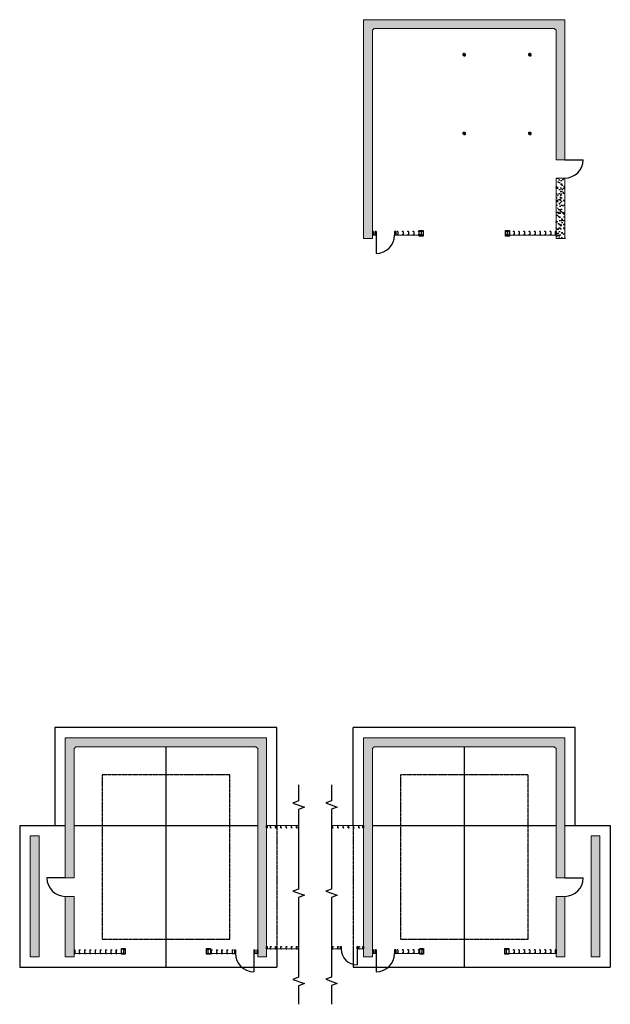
# Model space of a CAD drawing. Header units: inches. Extents: x 22382 to 26944, y -81 to 2184.
# Tile 1 of 2: x 22382 to 23732, y -66 to 2184. Entities that reach past the tile are written whole.
import ezdxf

# ---------------------------------------------------------------- set-up
doc = ezdxf.new("R2010")
doc.units = ezdxf.units.IN
doc.header["$MEASUREMENT"] = 0
doc.linetypes.add('Hidden 1_8_', pattern=[0.1875, 0.125, -0.0625])
for name, color, linetype, lineweight in [('A-WALL-FULL-INTR', 3, 'Continuous', 13), ('FLOOR', 130, 'Hidden 1_8_', 25), ('SDTL', 6, 'Continuous', 25)]:
    doc.layers.add(name, color=color, linetype=linetype, lineweight=lineweight)
pattern_1 = [(50, (0, 0), (17.931505, -1.568803), [1.875, -20.625]), (355, (0, 0), (-3.468783, 18.804803), [1.5, -16.5]), (100.451444, (1.494, -0.13), (14.462721, 17.236), [1.593505, -17.528553]), (46.1842, (0, 5), (26.681033, -4.137982), [2.8125, -30.9375]), (96.63564, (2.223, 4.655), (23.36655, 24.352965), [2.39026, -26.292844]), (351.18416, (0, 5), (23.36655, 24.352965), [2.25, -24.75]), (21, (2.5, 3.75), (14.922676, -10.065472), [1.875, -20.625]), (326, (2.5, 3.75), (6.082883, 18.128751), [1.5, -16.5]), (71.451445, (3.744, 2.911), (21.00556, 8.063279), [1.593505, -17.528553]), (37.5, (0, 0), (0.3039964, 8.3223463), [0, -16.3, 0, -16.75, 0, -16.5625]), (7.5, (0, 0), (6.5767384, 9.8602928), [0, -9.55, 0, -15.925, 0, -6.3125]), (327.5, (-5.575, 0), (13.3455609, -0.5638718), [0, -6.25, 0, -19.5, 0, -25.875]), (317.5, (-8.075, 0), (14.579654, 2.5026246), [0, -8.125, 0, -12.95, 0, -18.375])]

msp = doc.modelspace()

# ---------------------------------------------------------------- hatches: boundary and pattern name
at = {"layer": 'SDTL'}
h = msp.add_hatch(dxfattribs=at)
h.set_pattern_fill('AR-CONC', color=256, scale=2.5)
h.set_pattern_definition(pattern_1)
h.paths.add_polyline_path([(23628.1, 2184.3), (23168.1, 2184.3), (23168.1, 1684.3), (23188.1, 1684.3), (23188.1, 2160.3), (23192.1, 2164.3), (23604.1, 2164.3), (23608.1, 2160.3), (23608.1, 1864.3), (23628.1, 1864.3)])
h = msp.add_hatch(dxfattribs=at)
h.set_pattern_fill('AR-CONC', color=256, scale=2.5)
h.set_pattern_definition(pattern_1)
h.paths.add_polyline_path([(23628.1, 1822.3), (23608.1, 1822.3), (23608.1, 1684.3), (23628.1, 1684.3)])
h = msp.add_hatch(dxfattribs=at)
h.set_pattern_fill('AR-CONC', color=256, scale=2.5)
h.set_pattern_definition(pattern_1)
h.paths.add_polyline_path([(23708.1, 318.5), (23688.1, 318.5), (23688.1, 42.3), (23708.1, 42.3)])
h.paths.add_polyline_path([(23628.1, 180.3), (23608.1, 180.3), (23608.1, 42.3), (23628.1, 42.3)])
h.paths.add_polyline_path([(23628.1, 542.3), (23168.1, 542.3), (23168.1, 42.3), (23188.1, 42.3), (23188.1, 520.3), (23190.1, 522.3), (23606.1, 522.3), (23608.1, 520.3), (23608.1, 222.3), (23628.1, 222.3)])
h.paths.add_polyline_path([(22946, 542.3), (22486, 542.3), (22486, 222.3), (22506, 222.3), (22506, 520.3), (22508, 522.3), (22924, 522.3), (22926, 520.3), (22926, 42.3), (22946, 42.3)])
h.paths.add_polyline_path([(22506, 180.3), (22486, 180.3), (22486, 42.3), (22506, 42.3)])
h.paths.add_polyline_path([(22426, 318.5), (22406, 318.5), (22406, 42.3), (22426, 42.3)])

# ---------------------------------------------------------------- linework, layer by layer
at = {"layer": 'A-WALL-FULL-INTR'}
for p, q in [((23168.1, 2184.3), (23168.1, 1684.3)), ((23628.1, 2184.3), (23168.1, 2184.3)), ((23628.1, 1864.3), (23628.1, 2184.3)), ((23192.1, 2164.3), (23188.1, 2160.3)), ((23604.1, 2164.3), (23192.1, 2164.3)), ((23604.1, 2164.3), (23608.1, 2160.3)), ((23188.1, 2160.3), (23188.1, 1684.3)), ((23608.1, 1864.3), (23608.1, 2160.3)), ((23608.1, 1864.3), (23628.1, 1864.3)), ((23608.1, 1684.3), (23608.1, 1822.3)), ((23608.1, 1822.3), (23628.1, 1822.3)), ((23628.1, 1684.3), (23628.1, 1822.3)), ((23197.1, 1692.1), (23188.1, 1692.1)), ((23302.1, 1692.1), (23239.1, 1692.1)), ((23608.1, 1692.1), (23494.1, 1692.1)), ((23168.1, 1684.3), (23188.1, 1684.3)), ((23628.1, 1684.3), (23608.1, 1684.3)), ((22486, 542.3), (22486, 222.3)), ((22946, 542.3), (22486, 542.3)), ((22946, 42.3), (22946, 542.3)), ((23168.1, 542.3), (23168.1, 42.3)), ((23628.1, 542.3), (23168.1, 542.3)), ((23628.1, 222.3), (23628.1, 542.3)), ((22510, 522.3), (22506, 518.3)), ((22506, 518.3), (22506, 222.3)), ((22922, 522.3), (22510, 522.3)), ((22922, 522.3), (22926, 518.3)), ((22926, 42.3), (22926, 518.3)), ((23192.1, 522.3), (23188.1, 518.3)), ((23188.1, 518.3), (23188.1, 42.3)), ((23604.1, 522.3), (23192.1, 522.3)), ((23604.1, 522.3), (23608.1, 518.3)), ((23608.1, 222.3), (23608.1, 518.3)), ((22946, 342.5), (23019.5, 342.5)), ((23094.6, 342.5), (23168.1, 342.5)), ((22406, 318.5), (22406, 42.3)), ((22426, 318.5), (22406, 318.5)), ((22426, 318.5), (22426, 42.3)), ((23688.1, 318.5), (23688.1, 42.3)), ((23688.1, 318.5), (23708.1, 318.5)), ((23708.1, 318.5), (23708.1, 42.3)), ((22506, 222.3), (22486, 222.3)), ((23608.1, 222.3), (23628.1, 222.3)), ((22486, 180.3), (22486, 42.3)), ((22486, 180.3), (22506, 180.3)), ((22506, 42.3), (22506, 180.3)), ((23608.1, 42.3), (23608.1, 180.3)), ((23608.1, 180.3), (23628.1, 180.3)), ((23628.1, 42.3), (23628.1, 180.3)), ((22506, 50), (22620, 50)), ((22812, 50), (22875, 50)), ((22917, 50), (22926, 50)), ((22946, 60), (23019.5, 60)), ((23094.6, 60), (23117.1, 60)), ((23153.1, 60), (23168.1, 60)), ((23197.1, 50), (23188.1, 50)), ((23302.1, 50), (23239.1, 50)), ((23608.1, 50), (23494.1, 50)), ((22426, 42.3), (22406, 42.3)), ((22486, 42.3), (22506, 42.3)), ((22926, 42.3), (22946, 42.3)), ((23168.1, 42.3), (23188.1, 42.3)), ((23628.1, 42.3), (23608.1, 42.3)), ((23688.1, 42.3), (23708.1, 42.3))]:
    msp.add_line(p, q, dxfattribs=at)
at = {"layer": 'FLOOR', "linetype": 'Continuous'}
for p, q in [((22462, 566.3), (22462, 342.5)), ((22970, 566.3), (22462, 566.3)), ((22970, 342.5), (22970, 566.3)), ((23652.1, 566.3), (23144.1, 566.3)), ((23144.1, 342.5), (23144.1, 566.3)), ((23652.1, 342.5), (23652.1, 566.3)), ((22381.8, 342.5), (22381.8, 18.3)), ((22381.8, 342.5), (22461.8, 342.5)), ((23652.1, 342.5), (23732.1, 342.5)), ((23732.1, 342.5), (23732.1, 18.3)), ((22970, 60), (22970, 18.3)), ((23144.1, 60), (23144.1, 18.3)), ((22381.8, 18.3), (22461.8, 18.3)), ((22462, 18.3), (22526, 18.3)), ((22526, 18.3), (22906, 18.3)), ((22906, 18.3), (22970, 18.3)), ((23144.1, 18.3), (23208.1, 18.3)), ((23208.1, 18.3), (23628.1, 18.3)), ((23628.1, 18.3), (23732.1, 18.3))]:
    msp.add_line(p, q, dxfattribs=at)
at = {"layer": 'FLOOR'}
for p, q in [((22570, 458.3), (22570, 82.3)), ((22862, 458.3), (22570, 458.3)), ((22862, 82.3), (22862, 458.3)), ((23544.1, 458.3), (23252.1, 458.3)), ((23252.1, 458.3), (23252.1, 82.3)), ((23544.1, 82.3), (23544.1, 458.3)), ((22970, 342.5), (22970, 60)), ((23144.1, 342.5), (23144.1, 60)), ((22570, 82.3), (22862, 82.3)), ((23252.1, 82.3), (23544.1, 82.3)), ((23144.1, 18.3), (23144.1, 18.3))]:
    msp.add_line(p, q, dxfattribs=at)
at = {"layer": 'SDTL'}
for p, q in [((23398.1, 2104.3), (23394.1, 2104.3)), ((23398.1, 2104.3), (23395.3, 2107.1)), ((23398.1, 2104.3), (23395.3, 2101.5)), ((23398.1, 2104.3), (23398.1, 2108.3)), ((23398.1, 2104.3), (23401, 2107.1)), ((23398.1, 2104.3), (23402.1, 2104.3)), ((23398.1, 2104.3), (23398.1, 2100.3)), ((23398.1, 2104.3), (23401, 2101.5)), ((23548.1, 2104.3), (23544.1, 2104.3)), ((23548.1, 2104.3), (23545.3, 2107.1)), ((23548.1, 2104.3), (23545.3, 2101.5)), ((23548.1, 2104.3), (23548.1, 2108.3)), ((23548.1, 2104.3), (23551, 2107.1)), ((23548.1, 2104.3), (23552.1, 2104.3)), ((23548.1, 2104.3), (23548.1, 2100.3)), ((23548.1, 2104.3), (23551, 2101.5)), ((23398.1, 1924.3), (23394.1, 1924.3)), ((23398.1, 1924.3), (23395.3, 1927.1)), ((23398.1, 1924.3), (23395.3, 1921.5)), ((23398.1, 1924.3), (23398.1, 1928.3)), ((23398.1, 1924.3), (23401, 1927.1)), ((23398.1, 1924.3), (23402.1, 1924.3)), ((23398.1, 1924.3), (23398.1, 1920.3)), ((23398.1, 1924.3), (23401, 1921.5)), ((23548.1, 1924.3), (23544.1, 1924.3)), ((23548.1, 1924.3), (23545.3, 1927.1)), ((23548.1, 1924.3), (23545.3, 1921.5)), ((23548.1, 1924.3), (23548.1, 1928.3)), ((23548.1, 1924.3), (23551, 1927.1)), ((23548.1, 1924.3), (23552.1, 1924.3)), ((23548.1, 1924.3), (23548.1, 1920.3)), ((23548.1, 1924.3), (23551, 1921.5)), ((23628.1, 1864.3), (23670.1, 1864.3)), ((23190.4, 1700.3), (23188.1, 1700.3)), ((23188.1, 1700.3), (23188.1, 1692.1)), ((23190.4, 1692.1), (23188.1, 1692.1)), ((23190.2, 1700.2), (23188.2, 1700.2)), ((23188.2, 1700.2), (23188.2, 1692.2)), ((23190.2, 1692.2), (23188.2, 1692.2)), ((23190.2, 1700.2), (23190.2, 1692.2)), ((23190.4, 1700.3), (23190.4, 1692.1)), ((23197.1, 1700.3), (23194.9, 1700.3)), ((23194.9, 1700.3), (23194.9, 1692.1)), ((23197.1, 1692.1), (23194.9, 1692.1)), ((23197, 1700.2), (23195, 1700.2)), ((23195, 1700.2), (23195, 1692.2)), ((23197, 1692.2), (23195, 1692.2)), ((23197, 1700.2), (23197, 1692.2)), ((23197.1, 1700.3), (23197.1, 1692.1)), ((23197.1, 1692.1), (23197.1, 1650.1)), ((23241.4, 1700.3), (23239.1, 1700.3)), ((23239.1, 1700.3), (23239.1, 1692.1)), ((23241.4, 1692.1), (23239.1, 1692.1)), ((23241.2, 1700.2), (23239.2, 1700.2)), ((23239.2, 1700.2), (23239.2, 1692.2)), ((23241.2, 1692.2), (23239.2, 1692.2)), ((23241.2, 1700.2), (23241.2, 1692.2)), ((23241.4, 1700.3), (23241.4, 1692.1)), ((23246.7, 1700.3), (23244.5, 1700.3)), ((23244.5, 1700.3), (23244.5, 1699.7)), ((23244.6, 1699.7), (23244.5, 1699.7)), ((23244.5, 1692.1), (23244.5, 1692.7)), ((23244.6, 1692.7), (23244.5, 1692.7)), ((23246.7, 1692.1), (23244.5, 1692.1)), ((23246.6, 1700.2), (23244.6, 1700.2)), ((23244.6, 1700.2), (23244.6, 1699.7)), ((23244.6, 1692.2), (23244.6, 1692.7)), ((23246.6, 1692.2), (23244.6, 1692.2)), ((23246.6, 1700.2), (23246.6, 1692.2)), ((23246.7, 1700.3), (23246.7, 1692.1)), ((23258.7, 1700.3), (23256.5, 1700.3)), ((23256.5, 1700.3), (23256.5, 1699.7)), ((23256.6, 1699.7), (23256.5, 1699.7)), ((23256.5, 1692.1), (23256.5, 1692.7)), ((23256.6, 1692.7), (23256.5, 1692.7)), ((23258.7, 1692.1), (23256.5, 1692.1)), ((23258.6, 1700.2), (23256.6, 1700.2)), ((23256.6, 1700.2), (23256.6, 1699.7)), ((23256.6, 1692.2), (23256.6, 1692.7)), ((23258.6, 1692.2), (23256.6, 1692.2)), ((23258.6, 1700.2), (23258.6, 1692.2)), ((23258.7, 1700.3), (23258.7, 1692.1)), ((23270.7, 1700.3), (23268.5, 1700.3)), ((23268.5, 1700.3), (23268.5, 1699.7)), ((23268.6, 1699.7), (23268.5, 1699.7)), ((23268.5, 1692.1), (23268.5, 1692.7)), ((23268.6, 1692.7), (23268.5, 1692.7)), ((23270.7, 1692.1), (23268.5, 1692.1)), ((23270.6, 1700.2), (23268.6, 1700.2)), ((23268.6, 1700.2), (23268.6, 1699.7)), ((23268.6, 1692.2), (23268.6, 1692.7)), ((23270.6, 1692.2), (23268.6, 1692.2)), ((23270.6, 1700.2), (23270.6, 1692.2)), ((23270.7, 1700.3), (23270.7, 1692.1)), ((23282.7, 1700.3), (23280.5, 1700.3)), ((23280.5, 1700.3), (23280.5, 1699.7)), ((23280.6, 1699.7), (23280.5, 1699.7)), ((23280.5, 1692.1), (23280.5, 1692.7)), ((23280.6, 1692.7), (23280.5, 1692.7)), ((23282.7, 1692.1), (23280.5, 1692.1)), ((23282.6, 1700.2), (23280.6, 1700.2)), ((23280.6, 1700.2), (23280.6, 1699.7)), ((23280.6, 1692.2), (23280.6, 1692.7)), ((23282.6, 1692.2), (23280.6, 1692.2)), ((23282.6, 1700.2), (23282.6, 1692.2)), ((23282.7, 1700.3), (23282.7, 1692.1)), ((23294.7, 1700.3), (23292.5, 1700.3)), ((23292.5, 1700.3), (23292.5, 1699.7)), ((23292.6, 1699.7), (23292.5, 1699.7)), ((23292.5, 1692.1), (23292.5, 1692.7)), ((23292.6, 1692.7), (23292.5, 1692.7)), ((23294.7, 1692.1), (23292.5, 1692.1)), ((23294.6, 1700.2), (23292.6, 1700.2)), ((23292.6, 1700.2), (23292.6, 1699.7)), ((23292.6, 1692.2), (23292.6, 1692.7)), ((23294.6, 1692.2), (23292.6, 1692.2)), ((23294.6, 1700.2), (23294.6, 1692.2)), ((23294.7, 1700.3), (23294.7, 1692.1)), ((23295, 1702.6), (23304, 1702.6)), ((23295, 1689.6), (23295, 1702.6)), ((23295, 1689.6), (23295, 1691.1)), ((23304, 1689.6), (23295, 1689.6)), ((23302.1, 1700.2), (23296.9, 1700.2)), ((23296.9, 1699.9), (23296.9, 1700.2)), ((23299.4, 1699.9), (23296.9, 1699.9)), ((23299.4, 1692.4), (23296.9, 1692.4)), ((23296.9, 1692.1), (23296.9, 1692.4)), ((23296.9, 1692.1), (23302.1, 1692.1)), ((23302.1, 1692.1), (23296.9, 1692.1)), ((23299.4, 1699.9), (23299.4, 1692.4)), ((23302.1, 1699.9), (23299.6, 1699.9)), ((23299.6, 1699.9), (23299.6, 1692.4)), ((23302.1, 1692.4), (23299.6, 1692.4)), ((23302.1, 1700.2), (23302.1, 1699.9)), ((23302.1, 1692.1), (23302.1, 1692.4)), ((23304, 1702.6), (23304, 1689.6)), ((23304, 1689.6), (23304, 1691.1)), ((23492.3, 1702.6), (23501.3, 1702.6)), ((23492.3, 1689.6), (23492.3, 1702.6)), ((23492.3, 1689.6), (23492.3, 1691.1)), ((23501.3, 1689.6), (23492.3, 1689.6)), ((23499.4, 1700.2), (23494.1, 1700.2)), ((23494.1, 1699.9), (23494.1, 1700.2)), ((23496.6, 1699.9), (23494.1, 1699.9)), ((23496.6, 1692.4), (23494.1, 1692.4)), ((23494.1, 1692.1), (23494.1, 1692.4)), ((23494.1, 1692.1), (23499.4, 1692.1)), ((23499.4, 1692.1), (23494.1, 1692.1)), ((23496.6, 1699.9), (23496.6, 1692.4)), ((23499.4, 1699.9), (23496.9, 1699.9)), ((23496.9, 1699.9), (23496.9, 1692.4)), ((23499.4, 1692.4), (23496.9, 1692.4)), ((23499.4, 1700.2), (23499.4, 1699.9)), ((23499.4, 1692.1), (23499.4, 1692.4)), ((23501.3, 1702.6), (23501.3, 1689.6)), ((23501.3, 1689.6), (23501.3, 1691.1)), ((23512.1, 1700.3), (23509.9, 1700.3)), ((23509.9, 1700.3), (23509.9, 1699.7)), ((23510, 1699.7), (23509.9, 1699.7)), ((23509.9, 1692.1), (23509.9, 1692.7)), ((23510, 1692.7), (23509.9, 1692.7)), ((23512.1, 1692.1), (23509.9, 1692.1)), ((23512, 1700.2), (23510, 1700.2)), ((23510, 1700.2), (23510, 1699.7)), ((23510, 1692.2), (23510, 1692.7)), ((23512, 1692.2), (23510, 1692.2)), ((23512, 1700.2), (23512, 1692.2)), ((23512.1, 1700.3), (23512.1, 1692.1)), ((23524.1, 1700.3), (23521.9, 1700.3)), ((23521.9, 1700.3), (23521.9, 1699.7)), ((23522, 1699.7), (23521.9, 1699.7)), ((23521.9, 1692.1), (23521.9, 1692.7)), ((23522, 1692.7), (23521.9, 1692.7)), ((23524.1, 1692.1), (23521.9, 1692.1)), ((23524, 1700.2), (23522, 1700.2)), ((23522, 1700.2), (23522, 1699.7)), ((23522, 1692.2), (23522, 1692.7)), ((23524, 1692.2), (23522, 1692.2)), ((23524, 1700.2), (23524, 1692.2)), ((23524.1, 1700.3), (23524.1, 1692.1)), ((23536.1, 1700.3), (23533.9, 1700.3)), ((23533.9, 1700.3), (23533.9, 1699.7)), ((23534, 1699.7), (23533.9, 1699.7)), ((23533.9, 1692.1), (23533.9, 1692.7)), ((23534, 1692.7), (23533.9, 1692.7)), ((23536.1, 1692.1), (23533.9, 1692.1)), ((23536, 1700.2), (23534, 1700.2)), ((23534, 1700.2), (23534, 1699.7)), ((23534, 1692.2), (23534, 1692.7)), ((23536, 1692.2), (23534, 1692.2)), ((23536, 1700.2), (23536, 1692.2)), ((23536.1, 1700.3), (23536.1, 1692.1)), ((23548.1, 1700.3), (23545.9, 1700.3)), ((23545.9, 1700.3), (23545.9, 1699.7)), ((23546, 1699.7), (23545.9, 1699.7)), ((23545.9, 1692.1), (23545.9, 1692.7)), ((23546, 1692.7), (23545.9, 1692.7)), ((23548.1, 1692.1), (23545.9, 1692.1)), ((23548, 1700.2), (23546, 1700.2)), ((23546, 1700.2), (23546, 1699.7)), ((23546, 1692.2), (23546, 1692.7)), ((23548, 1692.2), (23546, 1692.2)), ((23548, 1700.2), (23548, 1692.2)), ((23548.1, 1700.3), (23548.1, 1692.1)), ((23560.1, 1700.3), (23557.9, 1700.3)), ((23557.9, 1700.3), (23557.9, 1699.7)), ((23558, 1699.7), (23557.9, 1699.7)), ((23557.9, 1692.1), (23557.9, 1692.7)), ((23558, 1692.7), (23557.9, 1692.7)), ((23560.1, 1692.1), (23557.9, 1692.1)), ((23560, 1700.2), (23558, 1700.2)), ((23558, 1700.2), (23558, 1699.7)), ((23558, 1692.2), (23558, 1692.7)), ((23560, 1692.2), (23558, 1692.2)), ((23560, 1700.2), (23560, 1692.2)), ((23560.1, 1700.3), (23560.1, 1692.1)), ((23572.1, 1700.3), (23569.9, 1700.3)), ((23569.9, 1700.3), (23569.9, 1699.7)), ((23570, 1699.7), (23569.9, 1699.7)), ((23569.9, 1692.1), (23569.9, 1692.7)), ((23570, 1692.7), (23569.9, 1692.7)), ((23572.1, 1692.1), (23569.9, 1692.1)), ((23572, 1700.2), (23570, 1700.2)), ((23570, 1700.2), (23570, 1699.7)), ((23570, 1692.2), (23570, 1692.7)), ((23572, 1692.2), (23570, 1692.2)), ((23572, 1700.2), (23572, 1692.2)), ((23572.1, 1700.3), (23572.1, 1692.1)), ((23584.1, 1700.3), (23581.9, 1700.3)), ((23581.9, 1700.3), (23581.9, 1699.7)), ((23582, 1699.7), (23581.9, 1699.7)), ((23581.9, 1692.1), (23581.9, 1692.7)), ((23582, 1692.7), (23581.9, 1692.7)), ((23584.1, 1692.1), (23581.9, 1692.1)), ((23584, 1700.2), (23582, 1700.2)), ((23582, 1700.2), (23582, 1699.7)), ((23582, 1692.2), (23582, 1692.7)), ((23584, 1692.2), (23582, 1692.2)), ((23584, 1700.2), (23584, 1692.2)), ((23584.1, 1700.3), (23584.1, 1692.1)), ((23596.1, 1700.3), (23593.9, 1700.3)), ((23593.9, 1700.3), (23593.9, 1699.7)), ((23594, 1699.7), (23593.9, 1699.7)), ((23593.9, 1692.1), (23593.9, 1692.7)), ((23594, 1692.7), (23593.9, 1692.7)), ((23596.1, 1692.1), (23593.9, 1692.1)), ((23596, 1700.2), (23594, 1700.2)), ((23594, 1700.2), (23594, 1699.7)), ((23594, 1692.2), (23594, 1692.7)), ((23596, 1692.2), (23594, 1692.2)), ((23596, 1700.2), (23596, 1692.2)), ((23596.1, 1700.3), (23596.1, 1692.1)), ((23608.1, 1700.3), (23605.9, 1700.3)), ((23605.9, 1700.3), (23605.9, 1692.1)), ((23608.1, 1692.1), (23605.9, 1692.1)), ((23608, 1700.2), (23606, 1700.2)), ((23606, 1700.2), (23606, 1692.2)), ((23608, 1692.2), (23606, 1692.2)), ((23608, 1700.2), (23608, 1692.2)), ((23608.1, 1700.3), (23608.1, 1692.1)), ((22716, 522.3), (22716, 18.3)), ((23398.1, 522.3), (23398.1, 18.3)), ((22461.8, 342.5), (22486, 342.5)), ((22506, 342.5), (22926, 342.5)), ((22946, 337), (22946, 342.5)), ((22946, 342.5), (22947.6, 342.5)), ((22946.1, 337.1), (22946.1, 342.5)), ((22946.1, 342.5), (22947.6, 342.5)), ((22947.6, 342.5), (22947.6, 337)), ((22947.6, 342.5), (22947.6, 337.1)), ((22955, 337), (22955, 342.5)), ((22955, 342.5), (22956.6, 342.5)), ((22955.1, 337.1), (22955.1, 342.5)), ((22955.1, 342.5), (22956.6, 342.5)), ((22956.6, 342.5), (22956.6, 341.5)), ((22956.6, 342.5), (22956.6, 341.5)), ((22956.6, 341.5), (22956.6, 341.5)), ((22956.6, 337), (22956.6, 338)), ((22956.6, 337.1), (22956.6, 338)), ((22956.6, 338), (22956.6, 338)), ((22967, 337), (22967, 342.5)), ((22967, 342.5), (22968.6, 342.5)), ((22967.1, 337.1), (22967.1, 342.5)), ((22967.1, 342.5), (22968.6, 342.5)), ((22968.6, 342.5), (22968.6, 341.5)), ((22968.6, 342.5), (22968.6, 341.5)), ((22968.6, 341.5), (22968.6, 341.5)), ((22968.6, 337), (22968.6, 338)), ((22968.6, 337.1), (22968.6, 338)), ((22968.6, 338), (22968.6, 338)), ((22979, 337), (22979, 342.5)), ((22979, 342.5), (22980.6, 342.5)), ((22979.1, 337.1), (22979.1, 342.5)), ((22979.1, 342.5), (22980.6, 342.5)), ((22980.6, 342.5), (22980.6, 341.5)), ((22980.6, 342.5), (22980.6, 341.5)), ((22980.6, 341.5), (22980.6, 341.5)), ((22980.6, 337), (22980.6, 338)), ((22980.6, 337.1), (22980.6, 338)), ((22980.6, 338), (22980.6, 338)), ((22991, 337), (22991, 342.5)), ((22991, 342.5), (22992.6, 342.5)), ((22991.1, 337.1), (22991.1, 342.5)), ((22991.1, 342.5), (22992.6, 342.5)), ((22992.6, 342.5), (22992.6, 341.5)), ((22992.6, 342.5), (22992.6, 341.5)), ((22992.6, 341.5), (22992.6, 341.5)), ((22992.6, 337), (22992.6, 338)), ((22992.6, 337.1), (22992.6, 338)), ((22992.6, 338), (22992.6, 338)), ((23003, 337), (23003, 342.5)), ((23003, 342.5), (23004.6, 342.5)), ((23003.1, 337.1), (23003.1, 342.5)), ((23003.1, 342.5), (23004.6, 342.5)), ((23004.6, 342.5), (23004.6, 341.5)), ((23004.6, 342.5), (23004.6, 341.5)), ((23004.6, 341.5), (23004.6, 341.5)), ((23004.6, 337), (23004.6, 338)), ((23004.6, 337.1), (23004.6, 338)), ((23004.6, 338), (23004.6, 338)), ((23015, 337), (23015, 342.5)), ((23015, 342.5), (23016.6, 342.5)), ((23015.1, 337.1), (23015.1, 342.5)), ((23015.1, 342.5), (23016.6, 342.5)), ((23016.6, 342.5), (23016.6, 341.5)), ((23016.6, 342.5), (23016.6, 341.5)), ((23016.6, 341.5), (23016.6, 341.5)), ((23016.6, 337), (23016.6, 338)), ((23016.6, 337.1), (23016.6, 338)), ((23016.6, 338), (23016.6, 338)), ((23097.1, 337), (23097.1, 342.5)), ((23097.1, 342.5), (23098.8, 342.5)), ((23097.2, 337.1), (23097.2, 342.5)), ((23097.2, 342.5), (23098.7, 342.5)), ((23098.7, 342.5), (23098.7, 341.5)), ((23098.7, 341.5), (23098.8, 341.5)), ((23098.7, 337.1), (23098.7, 338)), ((23098.7, 338), (23098.8, 338)), ((23098.8, 342.5), (23098.8, 341.5)), ((23098.8, 337), (23098.8, 338)), ((23109.1, 337), (23109.1, 342.5)), ((23109.1, 342.5), (23110.8, 342.5)), ((23109.2, 337.1), (23109.2, 342.5)), ((23109.2, 342.5), (23110.7, 342.5)), ((23110.7, 342.5), (23110.7, 341.5)), ((23110.7, 341.5), (23110.8, 341.5)), ((23110.7, 337.1), (23110.7, 338)), ((23110.7, 338), (23110.8, 338)), ((23110.8, 342.5), (23110.8, 341.5)), ((23110.8, 337), (23110.8, 338)), ((23121.1, 337), (23121.1, 342.5)), ((23121.1, 342.5), (23122.8, 342.5)), ((23121.2, 337.1), (23121.2, 342.5)), ((23121.2, 342.5), (23122.7, 342.5)), ((23122.7, 342.5), (23122.7, 341.5)), ((23122.7, 341.5), (23122.8, 341.5)), ((23122.7, 337.1), (23122.7, 338)), ((23122.7, 338), (23122.8, 338)), ((23122.8, 342.5), (23122.8, 341.5)), ((23122.8, 337), (23122.8, 338)), ((23133.1, 337), (23133.1, 342.5)), ((23133.1, 342.5), (23134.8, 342.5)), ((23133.2, 337.1), (23133.2, 342.5)), ((23133.2, 342.5), (23134.7, 342.5)), ((23134.7, 342.5), (23134.7, 341.5)), ((23134.7, 341.5), (23134.8, 341.5)), ((23134.7, 337.1), (23134.7, 338)), ((23134.7, 338), (23134.8, 338)), ((23134.8, 342.5), (23134.8, 341.5)), ((23134.8, 337), (23134.8, 338)), ((23145.1, 337), (23145.1, 342.5)), ((23145.1, 342.5), (23146.8, 342.5)), ((23145.2, 337.1), (23145.2, 342.5)), ((23145.2, 342.5), (23146.7, 342.5)), ((23146.7, 342.5), (23146.7, 341.5)), ((23146.7, 341.5), (23146.8, 341.5)), ((23146.7, 337.1), (23146.7, 338)), ((23146.7, 338), (23146.8, 338)), ((23146.8, 342.5), (23146.8, 341.5)), ((23146.8, 337), (23146.8, 338)), ((23157.1, 337), (23157.1, 342.5)), ((23157.1, 342.5), (23158.8, 342.5)), ((23157.2, 337.1), (23157.2, 342.5)), ((23157.2, 342.5), (23158.7, 342.5)), ((23158.7, 342.5), (23158.7, 341.5)), ((23158.7, 341.5), (23158.8, 341.5)), ((23158.7, 337.1), (23158.7, 338)), ((23158.7, 338), (23158.8, 338)), ((23158.8, 342.5), (23158.8, 341.5)), ((23158.8, 337), (23158.8, 338)), ((23166.5, 337), (23166.5, 342.5)), ((23166.5, 342.5), (23168.1, 342.5)), ((23166.6, 337.1), (23166.6, 342.5)), ((23166.6, 342.5), (23168.1, 342.5)), ((23168.1, 342.5), (23168.1, 337)), ((23168.1, 342.5), (23168.1, 337.1)), ((23188.1, 342.5), (23608.1, 342.5)), ((23628.1, 342.5), (23652.1, 342.5)), ((22946, 337), (22947.6, 337)), ((22946.1, 337.1), (22947.6, 337.1)), ((22955, 337), (22956.6, 337)), ((22955.1, 337.1), (22956.6, 337.1)), ((22967, 337), (22968.6, 337)), ((22967.1, 337.1), (22968.6, 337.1)), ((22979, 337), (22980.6, 337)), ((22979.1, 337.1), (22980.6, 337.1)), ((22991, 337), (22992.6, 337)), ((22991.1, 337.1), (22992.6, 337.1)), ((23003, 337), (23004.6, 337)), ((23003.1, 337.1), (23004.6, 337.1)), ((23015, 337), (23016.6, 337)), ((23015.1, 337.1), (23016.6, 337.1)), ((23097.1, 337), (23098.8, 337)), ((23097.2, 337.1), (23098.7, 337.1)), ((23109.1, 337), (23110.8, 337)), ((23109.2, 337.1), (23110.7, 337.1)), ((23121.1, 337), (23122.8, 337)), ((23121.2, 337.1), (23122.7, 337.1)), ((23133.1, 337), (23134.8, 337)), ((23133.2, 337.1), (23134.7, 337.1)), ((23145.1, 337), (23146.8, 337)), ((23145.2, 337.1), (23146.7, 337.1)), ((23157.1, 337), (23158.8, 337)), ((23157.2, 337.1), (23158.7, 337.1)), ((23166.5, 337), (23168.1, 337)), ((23166.6, 337.1), (23168.1, 337.1)), ((22486, 222.3), (22444, 222.3)), ((23628.1, 222.3), (23670.1, 222.3)), ((22506, 58.3), (22508.2, 58.3)), ((22506, 58.3), (22506, 50)), ((22506, 50), (22508.2, 50)), ((22506.1, 58.1), (22506.1, 50.1)), ((22506.1, 58.1), (22508.1, 58.1)), ((22506.1, 50.1), (22508.1, 50.1)), ((22508.1, 58.1), (22508.1, 50.1)), ((22508.2, 58.3), (22508.2, 50)), ((22518, 58.3), (22518, 50)), ((22518, 58.3), (22520.2, 58.3)), ((22518, 50), (22520.2, 50)), ((22518.1, 58.1), (22518.1, 50.1)), ((22518.1, 58.1), (22520.1, 58.1)), ((22518.1, 50.1), (22520.1, 50.1)), ((22520.1, 58.1), (22520.1, 57.6)), ((22520.1, 57.6), (22520.2, 57.6)), ((22520.1, 50.1), (22520.1, 50.6)), ((22520.1, 50.6), (22520.2, 50.6)), ((22520.2, 58.3), (22520.2, 57.6)), ((22520.2, 50), (22520.2, 50.6)), ((22530, 58.3), (22530, 50)), ((22530, 58.3), (22532.2, 58.3)), ((22530, 50), (22532.2, 50)), ((22530.1, 58.1), (22530.1, 50.1)), ((22530.1, 58.1), (22532.1, 58.1)), ((22530.1, 50.1), (22532.1, 50.1)), ((22532.1, 58.1), (22532.1, 57.6)), ((22532.1, 57.6), (22532.2, 57.6)), ((22532.1, 50.1), (22532.1, 50.6)), ((22532.1, 50.6), (22532.2, 50.6)), ((22532.2, 58.3), (22532.2, 57.6)), ((22532.2, 50), (22532.2, 50.6)), ((22542, 58.3), (22542, 50)), ((22542, 58.3), (22544.2, 58.3)), ((22542, 50), (22544.2, 50)), ((22542.1, 58.1), (22542.1, 50.1)), ((22542.1, 58.1), (22544.1, 58.1)), ((22542.1, 50.1), (22544.1, 50.1)), ((22544.1, 58.1), (22544.1, 57.6)), ((22544.1, 57.6), (22544.2, 57.6)), ((22544.1, 50.1), (22544.1, 50.6)), ((22544.1, 50.6), (22544.2, 50.6)), ((22544.2, 58.3), (22544.2, 57.6)), ((22544.2, 50), (22544.2, 50.6)), ((22554, 58.3), (22554, 50)), ((22554, 58.3), (22556.2, 58.3)), ((22554, 50), (22556.2, 50)), ((22554.1, 58.1), (22554.1, 50.1)), ((22554.1, 58.1), (22556.1, 58.1)), ((22554.1, 50.1), (22556.1, 50.1)), ((22556.1, 58.1), (22556.1, 57.6)), ((22556.1, 57.6), (22556.2, 57.6)), ((22556.1, 50.1), (22556.1, 50.6)), ((22556.1, 50.6), (22556.2, 50.6)), ((22556.2, 58.3), (22556.2, 57.6)), ((22556.2, 50), (22556.2, 50.6)), ((22566, 58.3), (22566, 50)), ((22566, 58.3), (22568.2, 58.3)), ((22566, 50), (22568.2, 50)), ((22566.1, 58.1), (22566.1, 50.1)), ((22566.1, 58.1), (22568.1, 58.1)), ((22566.1, 50.1), (22568.1, 50.1)), ((22568.1, 58.1), (22568.1, 57.6)), ((22568.1, 57.6), (22568.2, 57.6)), ((22568.1, 50.1), (22568.1, 50.6)), ((22568.1, 50.6), (22568.2, 50.6)), ((22568.2, 58.3), (22568.2, 57.6)), ((22568.2, 50), (22568.2, 50.6)), ((22578, 58.3), (22578, 50)), ((22578, 58.3), (22580.2, 58.3)), ((22578, 50), (22580.2, 50)), ((22578.1, 58.1), (22578.1, 50.1)), ((22578.1, 58.1), (22580.1, 58.1)), ((22578.1, 50.1), (22580.1, 50.1)), ((22580.1, 58.1), (22580.1, 57.6)), ((22580.1, 57.6), (22580.2, 57.6)), ((22580.1, 50.1), (22580.1, 50.6)), ((22580.1, 50.6), (22580.2, 50.6)), ((22580.2, 58.3), (22580.2, 57.6)), ((22580.2, 50), (22580.2, 50.6)), ((22590, 58.3), (22590, 50)), ((22590, 58.3), (22592.2, 58.3)), ((22590, 50), (22592.2, 50)), ((22590.1, 58.1), (22590.1, 50.1)), ((22590.1, 58.1), (22592.1, 58.1)), ((22590.1, 50.1), (22592.1, 50.1)), ((22592.1, 58.1), (22592.1, 57.6)), ((22592.1, 57.6), (22592.2, 57.6)), ((22592.1, 50.1), (22592.1, 50.6)), ((22592.1, 50.6), (22592.2, 50.6)), ((22592.2, 58.3), (22592.2, 57.6)), ((22592.2, 50), (22592.2, 50.6)), ((22602, 58.3), (22602, 50)), ((22602, 58.3), (22604.2, 58.3)), ((22602, 50), (22604.2, 50)), ((22602.1, 58.1), (22602.1, 50.1)), ((22602.1, 58.1), (22604.1, 58.1)), ((22602.1, 50.1), (22604.1, 50.1)), ((22604.1, 58.1), (22604.1, 57.6)), ((22604.1, 57.6), (22604.2, 57.6)), ((22604.1, 50.1), (22604.1, 50.6)), ((22604.1, 50.6), (22604.2, 50.6)), ((22604.2, 58.3), (22604.2, 57.6)), ((22604.2, 50), (22604.2, 50.6)), ((22614.3, 48), (22614.3, 61)), ((22614.3, 61), (22623.3, 61)), ((22623.3, 48), (22614.3, 48)), ((22620, 59), (22617.6, 59)), ((22617.6, 59), (22617.6, 58.8)), ((22619.8, 58.5), (22617.6, 58.8)), ((22619.8, 50.6), (22617.6, 50.2)), ((22617.6, 50), (22617.6, 50.2)), ((22620, 50), (22617.6, 50)), ((22619.8, 50.6), (22619.8, 58.5)), ((22620, 50), (22620, 59)), ((22623.3, 61), (22623.3, 48)), ((22808.7, 61), (22817.7, 61)), ((22808.7, 48), (22808.7, 61)), ((22817.7, 48), (22808.7, 48)), ((22812, 59), (22812, 50)), ((22812, 59), (22814.4, 59)), ((22812, 50), (22814.4, 50)), ((22812.3, 58.5), (22814.4, 58.8)), ((22812.3, 58.5), (22812.3, 50.6)), ((22812.3, 50.6), (22814.4, 50.2)), ((22814.4, 59), (22814.4, 58.8)), ((22814.4, 50), (22814.4, 50.2)), ((22817.7, 61), (22817.7, 48)), ((22819.4, 58.3), (22819.4, 50)), ((22819.4, 58.3), (22821.7, 58.3)), ((22819.4, 50), (22821.7, 50)), ((22819.6, 58.1), (22819.6, 50.1)), ((22819.6, 58.1), (22821.6, 58.1)), ((22819.6, 50.1), (22821.6, 50.1)), ((22821.6, 58.1), (22821.6, 57.6)), ((22821.6, 57.6), (22821.7, 57.6)), ((22821.6, 50.1), (22821.6, 50.6)), ((22821.6, 50.6), (22821.7, 50.6)), ((22821.7, 58.3), (22821.7, 57.6)), ((22821.7, 50), (22821.7, 50.6)), ((22831.4, 58.3), (22831.4, 50)), ((22831.4, 58.3), (22833.7, 58.3)), ((22831.4, 50), (22833.7, 50)), ((22831.6, 58.1), (22831.6, 50.1)), ((22831.6, 58.1), (22833.6, 58.1)), ((22831.6, 50.1), (22833.6, 50.1)), ((22833.6, 58.1), (22833.6, 57.6)), ((22833.6, 57.6), (22833.7, 57.6)), ((22833.6, 50.1), (22833.6, 50.6)), ((22833.6, 50.6), (22833.7, 50.6)), ((22833.7, 58.3), (22833.7, 57.6)), ((22833.7, 50), (22833.7, 50.6)), ((22843.4, 58.3), (22843.4, 50)), ((22843.4, 58.3), (22845.7, 58.3)), ((22843.4, 50), (22845.7, 50)), ((22843.6, 58.1), (22843.6, 50.1)), ((22843.6, 58.1), (22845.6, 58.1)), ((22843.6, 50.1), (22845.6, 50.1)), ((22845.6, 58.1), (22845.6, 57.6)), ((22845.6, 57.6), (22845.7, 57.6)), ((22845.6, 50.1), (22845.6, 50.6)), ((22845.6, 50.6), (22845.7, 50.6)), ((22845.7, 58.3), (22845.7, 57.6)), ((22845.7, 50), (22845.7, 50.6)), ((22855.4, 58.3), (22855.4, 50)), ((22855.4, 58.3), (22857.7, 58.3)), ((22855.4, 50), (22857.7, 50)), ((22855.6, 58.1), (22855.6, 50.1)), ((22855.6, 58.1), (22857.6, 58.1)), ((22855.6, 50.1), (22857.6, 50.1)), ((22857.6, 58.1), (22857.6, 57.6)), ((22857.6, 57.6), (22857.7, 57.6)), ((22857.6, 50.1), (22857.6, 50.6)), ((22857.6, 50.6), (22857.7, 50.6)), ((22857.7, 58.3), (22857.7, 57.6)), ((22857.7, 50), (22857.7, 50.6)), ((22867.4, 58.3), (22867.4, 50)), ((22867.4, 58.3), (22869.7, 58.3)), ((22867.4, 50), (22869.7, 50)), ((22867.6, 58.1), (22867.6, 50.1)), ((22867.6, 58.1), (22869.6, 58.1)), ((22867.6, 50.1), (22869.6, 50.1)), ((22869.6, 58.1), (22869.6, 57.6)), ((22869.6, 57.6), (22869.7, 57.6)), ((22869.6, 50.1), (22869.6, 50.6)), ((22869.6, 50.6), (22869.7, 50.6)), ((22869.7, 58.3), (22869.7, 57.6)), ((22869.7, 50), (22869.7, 50.6)), ((22872.8, 58.3), (22872.8, 50)), ((22872.8, 58.3), (22875, 58.3)), ((22872.8, 50), (22875, 50)), ((22872.9, 58.1), (22872.9, 50.1)), ((22872.9, 58.1), (22874.9, 58.1)), ((22872.9, 50.1), (22874.9, 50.1)), ((22874.9, 58.1), (22874.9, 50.1)), ((22875, 58.3), (22875, 50)), ((22917, 58.3), (22917, 50)), ((22917, 58.3), (22919.2, 58.3)), ((22917, 50), (22917, 8)), ((22917, 50), (22919.2, 50)), ((22917.1, 58.1), (22917.1, 50.1)), ((22917.1, 58.1), (22919.1, 58.1)), ((22917.1, 50.1), (22919.1, 50.1)), ((22919.1, 58.1), (22919.1, 50.1)), ((22919.2, 58.3), (22919.2, 50)), ((22923.8, 58.3), (22923.8, 50)), ((22923.8, 58.3), (22926, 58.3)), ((22923.8, 50), (22926, 50)), ((22923.9, 58.1), (22923.9, 50.1)), ((22923.9, 58.1), (22925.9, 58.1)), ((22923.9, 50.1), (22925.9, 50.1)), ((22925.9, 58.1), (22925.9, 50.1)), ((22926, 58.3), (22926, 50)), ((22946, 60), (22946, 65.5)), ((22946, 65.5), (22947.6, 65.5)), ((22946, 60), (22947.6, 60)), ((22946.1, 60.1), (22946.1, 65.5)), ((22946.1, 65.5), (22947.6, 65.5)), ((22946.1, 60.1), (22947.6, 60.1)), ((22947.6, 65.5), (22947.6, 60)), ((22947.6, 65.5), (22947.6, 60.1)), ((22955, 60), (22955, 65.5)), ((22955, 65.5), (22956.6, 65.5)), ((22955, 60), (22956.6, 60)), ((22955.1, 60.1), (22955.1, 65.5)), ((22955.1, 65.5), (22956.6, 65.5)), ((22955.1, 60.1), (22956.6, 60.1)), ((22956.6, 65.5), (22956.6, 64.5)), ((22956.6, 65.5), (22956.6, 64.5)), ((22956.6, 64.5), (22956.6, 64.5)), ((22956.6, 60), (22956.6, 61)), ((22956.6, 60.1), (22956.6, 61)), ((22956.6, 61), (22956.6, 61)), ((22967, 60), (22967, 65.5)), ((22967, 65.5), (22968.6, 65.5)), ((22967, 60), (22968.6, 60)), ((22967.1, 60.1), (22967.1, 65.5)), ((22967.1, 65.5), (22968.6, 65.5)), ((22967.1, 60.1), (22968.6, 60.1)), ((22968.6, 65.5), (22968.6, 64.5)), ((22968.6, 65.5), (22968.6, 64.5)), ((22968.6, 64.5), (22968.6, 64.5)), ((22968.6, 60), (22968.6, 61)), ((22968.6, 60.1), (22968.6, 61)), ((22968.6, 61), (22968.6, 61)), ((22979, 60), (22979, 65.5)), ((22979, 65.5), (22980.6, 65.5)), ((22979, 60), (22980.6, 60)), ((22979.1, 60.1), (22979.1, 65.5)), ((22979.1, 65.5), (22980.6, 65.5)), ((22979.1, 60.1), (22980.6, 60.1)), ((22980.6, 65.5), (22980.6, 64.5)), ((22980.6, 65.5), (22980.6, 64.5)), ((22980.6, 64.5), (22980.6, 64.5)), ((22980.6, 60), (22980.6, 61)), ((22980.6, 60.1), (22980.6, 61)), ((22980.6, 61), (22980.6, 61)), ((22991, 60), (22991, 65.5)), ((22991, 65.5), (22992.6, 65.5)), ((22991, 60), (22992.6, 60)), ((22991.1, 60.1), (22991.1, 65.5)), ((22991.1, 65.5), (22992.6, 65.5)), ((22991.1, 60.1), (22992.6, 60.1)), ((22992.6, 65.5), (22992.6, 64.5)), ((22992.6, 65.5), (22992.6, 64.5)), ((22992.6, 64.5), (22992.6, 64.5)), ((22992.6, 60), (22992.6, 61)), ((22992.6, 60.1), (22992.6, 61)), ((22992.6, 61), (22992.6, 61)), ((23003, 60), (23003, 65.5)), ((23003, 65.5), (23004.6, 65.5)), ((23003, 60), (23004.6, 60)), ((23003.1, 60.1), (23003.1, 65.5)), ((23003.1, 65.5), (23004.6, 65.5)), ((23003.1, 60.1), (23004.6, 60.1)), ((23004.6, 65.5), (23004.6, 64.5)), ((23004.6, 65.5), (23004.6, 64.5)), ((23004.6, 64.5), (23004.6, 64.5)), ((23004.6, 60), (23004.6, 61)), ((23004.6, 60.1), (23004.6, 61)), ((23004.6, 61), (23004.6, 61)), ((23015, 60), (23015, 65.5)), ((23015, 65.5), (23016.6, 65.5)), ((23015, 60), (23016.6, 60)), ((23015.1, 60.1), (23015.1, 65.5)), ((23015.1, 65.5), (23016.6, 65.5)), ((23015.1, 60.1), (23016.6, 60.1)), ((23016.6, 65.5), (23016.6, 64.5)), ((23016.6, 65.5), (23016.6, 64.5)), ((23016.6, 64.5), (23016.6, 64.5)), ((23016.6, 60), (23016.6, 61)), ((23016.6, 60.1), (23016.6, 61)), ((23016.6, 61), (23016.6, 61)), ((23097.1, 60), (23097.1, 65.5)), ((23097.1, 65.5), (23098.8, 65.5)), ((23097.1, 60), (23098.8, 60)), ((23097.2, 60.1), (23097.2, 65.5)), ((23097.2, 65.5), (23098.7, 65.5)), ((23097.2, 60.1), (23098.7, 60.1)), ((23098.7, 65.5), (23098.7, 64.5)), ((23098.7, 64.5), (23098.8, 64.5)), ((23098.7, 60.1), (23098.7, 61)), ((23098.7, 61), (23098.8, 61)), ((23098.8, 65.5), (23098.8, 64.5)), ((23098.8, 60), (23098.8, 61)), ((23109.1, 60), (23109.1, 65.5)), ((23109.1, 65.5), (23110.8, 65.5)), ((23109.1, 60), (23110.8, 60)), ((23109.2, 60.1), (23109.2, 65.5)), ((23109.2, 65.5), (23110.7, 65.5)), ((23109.2, 60.1), (23110.7, 60.1)), ((23110.7, 65.5), (23110.7, 64.5)), ((23110.7, 64.5), (23110.8, 64.5)), ((23110.7, 60.1), (23110.7, 61)), ((23110.7, 61), (23110.8, 61)), ((23110.8, 65.5), (23110.8, 64.5)), ((23110.8, 60), (23110.8, 61)), ((23115.5, 60), (23115.5, 65.5)), ((23115.5, 65.5), (23117.1, 65.5)), ((23115.5, 60), (23117.1, 60)), ((23115.6, 60.1), (23115.6, 65.5)), ((23115.6, 65.5), (23117.1, 65.5)), ((23115.6, 60.1), (23117.1, 60.1)), ((23117.1, 65.5), (23117.1, 60)), ((23117.1, 65.5), (23117.1, 60.1)), ((23153.1, 60), (23153.1, 65.5)), ((23153.1, 65.5), (23154.8, 65.5)), ((23153.1, 60), (23153.1, 24)), ((23153.1, 60), (23154.8, 60)), ((23153.2, 60.1), (23153.2, 65.5)), ((23153.2, 65.5), (23154.7, 65.5)), ((23153.2, 60.1), (23154.7, 60.1)), ((23154.7, 65.5), (23154.7, 60.1)), ((23154.8, 65.5), (23154.8, 60)), ((23157.1, 60), (23157.1, 65.5)), ((23157.1, 65.5), (23158.8, 65.5)), ((23157.1, 60), (23158.8, 60)), ((23157.2, 60.1), (23157.2, 65.5)), ((23157.2, 65.5), (23158.7, 65.5)), ((23157.2, 60.1), (23158.7, 60.1)), ((23158.7, 65.5), (23158.7, 64.5)), ((23158.7, 64.5), (23158.8, 64.5)), ((23158.7, 60.1), (23158.7, 61)), ((23158.7, 61), (23158.8, 61)), ((23158.8, 65.5), (23158.8, 64.5)), ((23158.8, 60), (23158.8, 61)), ((23166.5, 60), (23166.5, 65.5)), ((23166.5, 65.5), (23168.1, 65.5)), ((23166.5, 60), (23168.1, 60)), ((23166.6, 60.1), (23166.6, 65.5)), ((23166.6, 65.5), (23168.1, 65.5)), ((23166.6, 60.1), (23168.1, 60.1)), ((23168.1, 65.5), (23168.1, 60)), ((23168.1, 65.5), (23168.1, 60.1)), ((23190.4, 58.3), (23188.1, 58.3)), ((23188.1, 58.3), (23188.1, 50)), ((23190.4, 50), (23188.1, 50)), ((23190.2, 58.1), (23188.2, 58.1)), ((23188.2, 58.1), (23188.2, 50.1)), ((23190.2, 50.1), (23188.2, 50.1)), ((23190.2, 58.1), (23190.2, 50.1)), ((23190.4, 58.3), (23190.4, 50)), ((23197.1, 58.3), (23194.9, 58.3)), ((23194.9, 58.3), (23194.9, 50)), ((23197.1, 50), (23194.9, 50)), ((23197, 58.1), (23195, 58.1)), ((23195, 58.1), (23195, 50.1)), ((23197, 50.1), (23195, 50.1)), ((23197, 58.1), (23197, 50.1)), ((23197.1, 58.3), (23197.1, 50)), ((23197.1, 50), (23197.1, 8)), ((23241.4, 58.3), (23239.1, 58.3)), ((23239.1, 58.3), (23239.1, 50)), ((23241.4, 50), (23239.1, 50)), ((23241.2, 58.1), (23239.2, 58.1)), ((23239.2, 58.1), (23239.2, 50.1)), ((23241.2, 50.1), (23239.2, 50.1)), ((23241.2, 58.1), (23241.2, 50.1)), ((23241.4, 58.3), (23241.4, 50)), ((23246.7, 58.3), (23244.5, 58.3)), ((23244.5, 58.3), (23244.5, 57.6)), ((23244.6, 57.6), (23244.5, 57.6)), ((23244.5, 50), (23244.5, 50.6)), ((23244.6, 50.6), (23244.5, 50.6)), ((23246.7, 50), (23244.5, 50)), ((23246.6, 58.1), (23244.6, 58.1)), ((23244.6, 58.1), (23244.6, 57.6)), ((23244.6, 50.1), (23244.6, 50.6)), ((23246.6, 50.1), (23244.6, 50.1)), ((23246.6, 58.1), (23246.6, 50.1)), ((23246.7, 58.3), (23246.7, 50)), ((23258.7, 58.3), (23256.5, 58.3)), ((23256.5, 58.3), (23256.5, 57.6)), ((23256.6, 57.6), (23256.5, 57.6)), ((23256.5, 50), (23256.5, 50.6)), ((23256.6, 50.6), (23256.5, 50.6)), ((23258.7, 50), (23256.5, 50)), ((23258.6, 58.1), (23256.6, 58.1)), ((23256.6, 58.1), (23256.6, 57.6)), ((23256.6, 50.1), (23256.6, 50.6)), ((23258.6, 50.1), (23256.6, 50.1)), ((23258.6, 58.1), (23258.6, 50.1)), ((23258.7, 58.3), (23258.7, 50)), ((23270.7, 58.3), (23268.5, 58.3)), ((23268.5, 58.3), (23268.5, 57.6)), ((23268.6, 57.6), (23268.5, 57.6)), ((23268.5, 50), (23268.5, 50.6)), ((23268.6, 50.6), (23268.5, 50.6)), ((23270.7, 50), (23268.5, 50)), ((23270.6, 58.1), (23268.6, 58.1)), ((23268.6, 58.1), (23268.6, 57.6)), ((23268.6, 50.1), (23268.6, 50.6)), ((23270.6, 50.1), (23268.6, 50.1)), ((23270.6, 58.1), (23270.6, 50.1)), ((23270.7, 58.3), (23270.7, 50)), ((23282.7, 58.3), (23280.5, 58.3)), ((23280.5, 58.3), (23280.5, 57.6)), ((23280.6, 57.6), (23280.5, 57.6)), ((23280.5, 50), (23280.5, 50.6)), ((23280.6, 50.6), (23280.5, 50.6)), ((23282.7, 50), (23280.5, 50)), ((23282.6, 58.1), (23280.6, 58.1)), ((23280.6, 58.1), (23280.6, 57.6)), ((23280.6, 50.1), (23280.6, 50.6)), ((23282.6, 50.1), (23280.6, 50.1)), ((23282.6, 58.1), (23282.6, 50.1)), ((23282.7, 58.3), (23282.7, 50)), ((23294.7, 58.3), (23292.5, 58.3)), ((23292.5, 58.3), (23292.5, 57.6)), ((23292.6, 57.6), (23292.5, 57.6)), ((23292.5, 50), (23292.5, 50.6)), ((23292.6, 50.6), (23292.5, 50.6)), ((23294.7, 50), (23292.5, 50)), ((23294.6, 58.1), (23292.6, 58.1)), ((23292.6, 58.1), (23292.6, 57.6)), ((23292.6, 50.1), (23292.6, 50.6)), ((23294.6, 50.1), (23292.6, 50.1)), ((23294.6, 58.1), (23294.6, 50.1)), ((23294.7, 58.3), (23294.7, 50)), ((23296.4, 48), (23296.4, 61)), ((23296.4, 61), (23305.4, 61)), ((23305.4, 48), (23296.4, 48)), ((23302.1, 59), (23299.8, 59)), ((23299.8, 59), (23299.8, 58.8)), ((23301.9, 58.5), (23299.8, 58.8)), ((23301.9, 50.6), (23299.8, 50.2)), ((23299.8, 50), (23299.8, 50.2)), ((23302.1, 50), (23299.8, 50)), ((23301.9, 50.6), (23301.9, 58.5)), ((23302.1, 50), (23302.1, 59)), ((23305.4, 61), (23305.4, 48)), ((23490.8, 61), (23499.8, 61)), ((23490.8, 48), (23490.8, 61)), ((23499.8, 48), (23490.8, 48)), ((23494.1, 59), (23494.1, 50)), ((23494.1, 59), (23496.5, 59)), ((23494.1, 50), (23496.5, 50)), ((23494.4, 58.5), (23496.5, 58.8)), ((23494.4, 58.5), (23494.4, 50.6)), ((23494.4, 50.6), (23496.5, 50.2)), ((23496.5, 59), (23496.5, 58.8)), ((23496.5, 50), (23496.5, 50.2)), ((23499.8, 61), (23499.8, 48)), ((23512.1, 58.3), (23509.9, 58.3)), ((23509.9, 58.3), (23509.9, 57.6)), ((23510, 57.6), (23509.9, 57.6)), ((23509.9, 50), (23509.9, 50.6)), ((23510, 50.6), (23509.9, 50.6)), ((23512.1, 50), (23509.9, 50)), ((23512, 58.1), (23510, 58.1)), ((23510, 58.1), (23510, 57.6)), ((23510, 50.1), (23510, 50.6)), ((23512, 50.1), (23510, 50.1)), ((23512, 58.1), (23512, 50.1)), ((23512.1, 58.3), (23512.1, 50)), ((23524.1, 58.3), (23521.9, 58.3)), ((23521.9, 58.3), (23521.9, 57.6)), ((23522, 57.6), (23521.9, 57.6)), ((23521.9, 50), (23521.9, 50.6)), ((23522, 50.6), (23521.9, 50.6)), ((23524.1, 50), (23521.9, 50)), ((23524, 58.1), (23522, 58.1)), ((23522, 58.1), (23522, 57.6)), ((23522, 50.1), (23522, 50.6)), ((23524, 50.1), (23522, 50.1)), ((23524, 58.1), (23524, 50.1)), ((23524.1, 58.3), (23524.1, 50)), ((23536.1, 58.3), (23533.9, 58.3)), ((23533.9, 58.3), (23533.9, 57.6)), ((23534, 57.6), (23533.9, 57.6)), ((23533.9, 50), (23533.9, 50.6)), ((23534, 50.6), (23533.9, 50.6)), ((23536.1, 50), (23533.9, 50)), ((23536, 58.1), (23534, 58.1)), ((23534, 58.1), (23534, 57.6)), ((23534, 50.1), (23534, 50.6)), ((23536, 50.1), (23534, 50.1)), ((23536, 58.1), (23536, 50.1)), ((23536.1, 58.3), (23536.1, 50)), ((23548.1, 58.3), (23545.9, 58.3)), ((23545.9, 58.3), (23545.9, 57.6)), ((23546, 57.6), (23545.9, 57.6)), ((23545.9, 50), (23545.9, 50.6)), ((23546, 50.6), (23545.9, 50.6)), ((23548.1, 50), (23545.9, 50)), ((23548, 58.1), (23546, 58.1)), ((23546, 58.1), (23546, 57.6)), ((23546, 50.1), (23546, 50.6)), ((23548, 50.1), (23546, 50.1)), ((23548, 58.1), (23548, 50.1)), ((23548.1, 58.3), (23548.1, 50)), ((23560.1, 58.3), (23557.9, 58.3)), ((23557.9, 58.3), (23557.9, 57.6)), ((23558, 57.6), (23557.9, 57.6)), ((23557.9, 50), (23557.9, 50.6)), ((23558, 50.6), (23557.9, 50.6)), ((23560.1, 50), (23557.9, 50)), ((23560, 58.1), (23558, 58.1)), ((23558, 58.1), (23558, 57.6)), ((23558, 50.1), (23558, 50.6)), ((23560, 50.1), (23558, 50.1)), ((23560, 58.1), (23560, 50.1)), ((23560.1, 58.3), (23560.1, 50)), ((23572.1, 58.3), (23569.9, 58.3)), ((23569.9, 58.3), (23569.9, 57.6)), ((23570, 57.6), (23569.9, 57.6)), ((23569.9, 50), (23569.9, 50.6)), ((23570, 50.6), (23569.9, 50.6)), ((23572.1, 50), (23569.9, 50)), ((23572, 58.1), (23570, 58.1)), ((23570, 58.1), (23570, 57.6)), ((23570, 50.1), (23570, 50.6)), ((23572, 50.1), (23570, 50.1)), ((23572, 58.1), (23572, 50.1)), ((23572.1, 58.3), (23572.1, 50)), ((23584.1, 58.3), (23581.9, 58.3)), ((23581.9, 58.3), (23581.9, 57.6)), ((23582, 57.6), (23581.9, 57.6)), ((23581.9, 50), (23581.9, 50.6)), ((23582, 50.6), (23581.9, 50.6)), ((23584.1, 50), (23581.9, 50)), ((23584, 58.1), (23582, 58.1)), ((23582, 58.1), (23582, 57.6)), ((23582, 50.1), (23582, 50.6)), ((23584, 50.1), (23582, 50.1)), ((23584, 58.1), (23584, 50.1)), ((23584.1, 58.3), (23584.1, 50)), ((23596.1, 58.3), (23593.9, 58.3)), ((23593.9, 58.3), (23593.9, 57.6)), ((23594, 57.6), (23593.9, 57.6)), ((23593.9, 50), (23593.9, 50.6)), ((23594, 50.6), (23593.9, 50.6)), ((23596.1, 50), (23593.9, 50)), ((23596, 58.1), (23594, 58.1)), ((23594, 58.1), (23594, 57.6)), ((23594, 50.1), (23594, 50.6)), ((23596, 50.1), (23594, 50.1)), ((23596, 58.1), (23596, 50.1)), ((23596.1, 58.3), (23596.1, 50)), ((23608.1, 58.3), (23605.9, 58.3)), ((23605.9, 58.3), (23605.9, 50)), ((23608.1, 50), (23605.9, 50)), ((23608, 58.1), (23606, 58.1)), ((23606, 58.1), (23606, 50.1)), ((23608, 50.1), (23606, 50.1)), ((23608, 58.1), (23608, 50.1)), ((23608.1, 58.3), (23608.1, 50))]:
    msp.add_line(p, q, dxfattribs=at)
at = {"layer": 'SDTL', "linetype": 'Continuous'}
for p, q in [((23019.5, 435), (23019.5, 398.4)), ((23094.6, 435), (23094.6, 398.8)), ((23019.5, 398.4), (23006.3, 393.6)), ((23006.3, 393.6), (23032.7, 384)), ((23032.7, 384), (23019.5, 379.2)), ((23094.6, 398.8), (23081.5, 394)), ((23081.5, 394), (23107.8, 384.4)), ((23107.8, 384.4), (23094.6, 379.6)), ((23019.5, 379.2), (23019.5, 197.1)), ((23094.6, 379.6), (23094.6, 197.1)), ((23019.5, 197.1), (23006.3, 192.3)), ((23006.3, 192.3), (23032.7, 182.7)), ((23032.7, 182.7), (23019.5, 178)), ((23094.6, 197.1), (23081.5, 192.3)), ((23081.5, 192.3), (23107.8, 182.7)), ((23107.8, 182.7), (23094.6, 178)), ((23019.5, 178), (23019.5, -4.8)), ((23094.6, 178), (23094.6, -4.5)), ((23019.5, -4.8), (23006.3, -9.6)), ((23006.3, -9.6), (23032.7, -19.2)), ((23032.7, -19.2), (23019.5, -24)), ((23094.6, -4.5), (23081.5, -9.3)), ((23081.5, -9.3), (23107.8, -18.9)), ((23107.8, -18.9), (23094.6, -23.7)), ((23019.5, -24), (23019.5, -66.5)), ((23094.6, -23.7), (23094.6, -66.5))]:
    msp.add_line(p, q, dxfattribs=at)
at = {"layer": 'SDTL'}
for centre in [(23296.5, 1701.1), (23296.5, 1691.1), (23302.5, 1701.1), (23302.5, 1691.1), (23493.8, 1701.1), (23493.8, 1691.1), (23499.8, 1701.1), (23499.8, 1691.1), (22615.8, 59.5), (22615.8, 49.5), (22621.8, 59.5), (22621.8, 49.5), (22810.2, 59.5), (22810.2, 49.5), (22816.2, 59.5), (22816.2, 49.5), (23297.9, 59.5), (23297.9, 49.5), (23303.9, 59.5), (23303.9, 49.5), (23492.3, 59.5), (23492.3, 49.5), (23498.3, 59.5), (23498.3, 49.5)]:
    msp.add_circle(centre, 0.25, dxfattribs=at)
for centre, radius, start, end in [((23628.1, 1864.3), 42, 270, 0), ((23197.1, 1692.1), 42, 270, 0), ((22486, 222.3), 42, 180, 270), ((23628.1, 222.3), 42, 270, 0), ((22917, 50), 42, 180, 270), ((23153.1, 60), 36, 180, 270), ((23197.1, 50), 42, 270, 360)]:
    msp.add_arc(centre, radius, start, end, dxfattribs=at)

doc.saveas('drawing.dxf')
